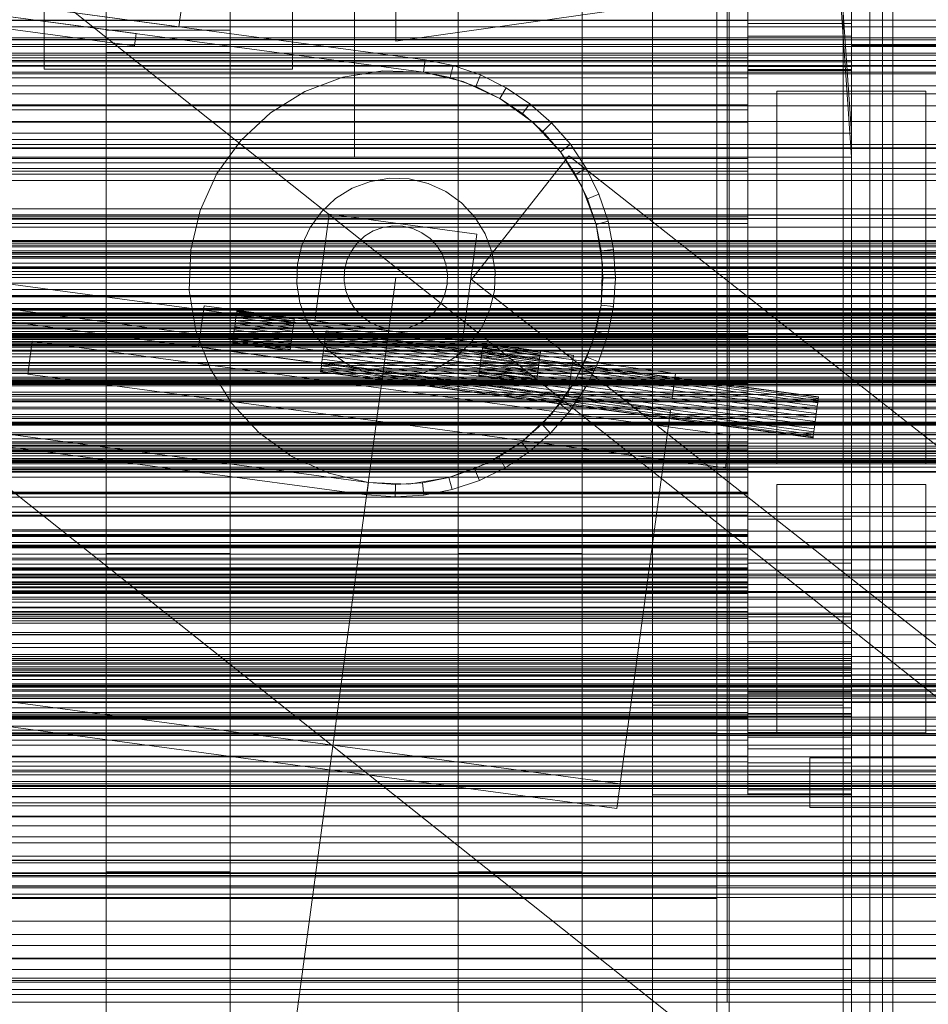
# Model space of a CAD drawing. Header units: millimetres. Extents: x -4738 to 65662, y -68080 to 6847.
# Tile 93 of 256: x 49 to 269, y -35776 to -35538. Entities that reach past the tile are written whole.
import ezdxf

# ---------------------------------------------------------------- set-up
doc = ezdxf.new("R2010")
doc.units = ezdxf.units.MM
for name, color, linetype, lineweight in [('COTAS_O', 1, 'Continuous', 0), ('COTAS_P', 1, 'Continuous', 0), ('frontal_bajante_movil', 7, 'Continuous', 0), ('frontal_briquetadora', 7, 'Continuous', 0), ('frontal_C01', 7, 'Continuous', 0), ('frontal_C02', 7, 'Continuous', 0), ('frontal_C03', 7, 'Continuous', 0), ('frontal_C04', 7, 'Continuous', 0), ('frontal_C05', 7, 'Continuous', 0), ('frontal_C09', 7, 'Continuous', 0)]:
    doc.layers.add(name, color=color, linetype=linetype, lineweight=lineweight)
doc.dimstyles.new('R19_100', dxfattribs={"dimtxt": 250, "dimasz": 150, "dimexe": 150, "dimexo": 80, "dimgap": 100, "dimtad": 1, "dimtih": 1, "dimtoh": 1, "dimdsep": 46, "dimcen": 0.09, "dimadec": 0, "dimazin": 0, "dimtfac": 1, "dimtdec": 4, "dimtofl": 0, "dimtmove": 0, "dimatfit": 3, "dimfxl": 1, "dimtolj": 1, "dimtzin": 0, "dimarcsym": 0})

# ---------------------------------------------------------------- blocks, each defined once
blk = doc.blocks.new('DIM_R30_46')
at = {"layer": 'COTAS_P'}
for p, q in [((-4100, -35030), (-4219.91, -35921.98)), ((140, -35600), (20.09, -36491.98)), ((-4219.91, -35921.98), (-4065.25, -35897.36)), ((20.09, -36491.98), (-4219.91, -35921.98)), ((-4219.91, -35921.98), (-4077.24, -35986.56)), ((20.09, -36491.98), (-122.58, -36427.39)), ((20.09, -36491.98), (-134.57, -36516.59))]:
    blk.add_line(p, q, dxfattribs=at)
blk.add_text('4278.14 P', height=250, rotation=172.3434, dxfattribs=at).set_placement((-2113.24, -36306.08))
blk = doc.blocks.new('DIM_R30_54')
at = {"layer": 'COTAS_O'}
for p, q in [((-1480, -35300), (-1330, -35255)), ((490, -35300), (340, -35255)), ((-1480, -36000), (-1480, -35300)), ((-1480, -35300), (490, -35300)), ((-1480, -35300), (-1330, -35345)), ((490, -35300), (340, -35345)), ((490, -36000), (490, -35300))]:
    blk.add_line(p, q, dxfattribs=at)
blk.add_text('1970 O', height=250, dxfattribs=at).set_placement((-495, -35200))
blk = doc.blocks.new('DIM_R30_56')
at = {"layer": 'COTAS_O'}
for p, q in [((-1400, -35300), (-1250, -35255)), ((1400, -35300), (1250, -35255)), ((-1400, -36000), (-1400, -35300)), ((-1400, -35300), (1400, -35300)), ((-1400, -35300), (-1250, -35345)), ((1400, -35300), (1250, -35345)), ((1400, -36000), (1400, -35300))]:
    blk.add_line(p, q, dxfattribs=at)
blk.add_text('2800 O', height=250, dxfattribs=at).set_placement((0, -35200))
blk = doc.blocks.new('DIM_R30_57')
at = {"layer": 'COTAS_P'}
for p, q in [((-305, -34680), (395, -34680)), ((395, -34680), (350, -34830)), ((395, -36000), (395, -34680)), ((395, -34680), (440, -34830)), ((395, -36000), (350, -35850)), ((395, -36000), (440, -35850)), ((-305, -36000), (395, -36000))]:
    blk.add_line(p, q, dxfattribs=at)
blk.add_text('1320 P', height=250, rotation=90, dxfattribs=at).set_placement((295, -35340))
blk = doc.blocks.new('DIM_R30_58')
at = {"layer": 'COTAS_P'}
for p, q in [((-305, -35300), (-155, -35255)), ((345, -35300), (195, -35255)), ((-305, -36000), (-305, -35300)), ((-305, -35300), (345, -35300)), ((-305, -35300), (-155, -35345)), ((345, -35300), (195, -35345)), ((345, -36000), (345, -35300))]:
    blk.add_line(p, q, dxfattribs=at)
blk.add_text('650 P', height=250, dxfattribs=at).set_placement((20, -35200))

msp = doc.modelspace()

# ---------------------------------------------------------------- linework, layer by layer
at = {"layer": 'frontal_bajante_movil'}
for p, q in [((220, -35775), (220, -34903.821)), ((260, -35775), (260, -34903.821)), ((220, -35775), (220, -35378.259)), ((260, -35775), (260, -35378.259)), ((20, -35775), (325, -35775)), ((220, -35775), (260, -35775)), ((260, -35775), (300, -35775)), ((260, -35815), (260, -35775))]:
    msp.add_line(p, q, dxfattribs=at)
at = {"layer": 'frontal_briquetadora'}
for p, q in [((-674.804, -34950), (340, -35756.525)), ((-720.639, -35041.307), (340, -35884.261))]:
    msp.add_line(p, q, dxfattribs=at)
at = {"layer": 'frontal_C01'}
for p, q in [((250, -35948.844), (250, -33373.251)), ((250, -33378.064), (250, -35953.656)), ((155, -35666.702), (155, -35238.835)), ((185, -35238.835), (185, -35666.702)), ((250, -35565.195), (228.298, -35241.719)), ((155, -35244.227), (155, -35672.095)), ((185, -35672.095), (185, -35244.227)), ((228.298, -35247.5), (250, -35570.976)), ((70, -35666.702), (70, -35265.806)), ((100, -35265.806), (100, -35666.702)), ((70, -35271.198), (70, -35672.095)), ((100, -35672.095), (100, -35271.198)), ((130, -35565.195), (130, -35308.031)), ((130, -35313.812), (130, -35570.976)), ((155, -35743.543), (155, -35325.973)), ((185, -35325.973), (185, -35743.543)), ((155, -35331.366), (155, -35748.935)), ((185, -35748.935), (185, -35331.366)), ((70, -35743.543), (70, -35342.178)), ((100, -35342.178), (100, -35743.543)), ((70, -35347.571), (70, -35748.935)), ((100, -35748.935), (100, -35347.571)), ((155, -35864.779), (155, -35436.912)), ((185, -35436.912), (185, -35864.779)), ((155, -35442.304), (155, -35870.172)), ((185, -35870.172), (185, -35442.304)), ((140, -35454.493), (140, -35542.924)), ((55, -35461.236), (55, -35549.667)), ((115, -35549.667), (115, -35461.236)), ((70, -35864.779), (70, -35463.883)), ((100, -35463.883), (100, -35864.779)), ((70, -35469.275), (70, -35870.172)), ((100, -35870.172), (100, -35469.275)), ((140, -35518.85), (140, -35542.924)), ((155, -35941.62), (155, -35524.051)), ((185, -35524.051), (185, -35941.62)), ((55, -35525.593), (55, -35549.667)), ((115, -35549.667), (115, -35525.593)), ((155, -35529.443), (155, -35947.012)), ((185, -35947.012), (185, -35529.443)), ((140, -35542.924), (200, -35534.498)), ((70, -35545.648), (70, -35540.255)), ((70, -35540.255), (100, -35540.255)), ((70, -35941.62), (70, -35540.255)), ((100, -35540.255), (100, -35545.648)), ((100, -35540.255), (100, -35941.62)), ((100, -35545.648), (70, -35545.648)), ((70, -35545.648), (70, -35947.012)), ((100, -35947.012), (100, -35545.648)), ((55, -35549.667), (115, -35549.667)), ((0, -35565.195), (130, -35565.195)), ((130, -35565.195), (250, -35565.195)), ((130, -35570.976), (130, -35565.195)), ((250, -35570.976), (250, -35565.195)), ((-300, -35567.898), (300, -35567.898)), ((300, -35568.839), (-300, -35568.839)), ((300, -35572.36), (-300, -35572.36)), ((130, -35570.976), (0, -35570.976)), ((250, -35570.976), (130, -35570.976)), ((-300, -35573.69), (300, -35573.69)), ((300, -35593.55), (-300, -35593.55)), ((-300, -35594.07), (300, -35594.07)), ((-300, -35594.366), (300, -35594.366)), ((300, -35594.947), (-300, -35594.947)), ((300, -35596.55), (-300, -35596.55)), ((-300, -35597.417), (300, -35597.417)), ((-300, -35597.644), (300, -35597.644)), ((300, -35598.569), (-300, -35598.569)), ((-300, -35613.579), (300, -35613.579)), ((300, -35616.539), (-300, -35616.539)), ((300, -35626.159), (-300, -35626.159)), ((-300, -35629.404), (300, -35629.404)), ((-450, -35631.373), (450, -35631.373)), ((300, -35633.131), (-300, -35633.131)), ((-300, -35634.958), (300, -35634.958)), ((-300, -35635.696), (300, -35635.696)), ((300, -35637.57), (-300, -35637.57)), ((300, -35640.008), (-300, -35640.008)), ((300, -35641.949), (-300, -35641.949)), ((450, -35642.157), (-450, -35642.157)), ((300, -35642.509), (-300, -35642.509)), ((-300, -35643.096), (300, -35643.096)), ((300, -35643.748), (-300, -35643.748)), ((-300, -35644.032), (300, -35644.032)), ((300, -35644.444), (-300, -35644.444)), ((-300, -35644.72), (300, -35644.72)), ((-300, -35644.988), (300, -35644.988)), ((300, -35645.792), (-300, -35645.792)), ((300, -35646.844), (-300, -35646.844)), ((300, -35655.412), (-300, -35655.412)), ((300, -35656.755), (-300, -35656.755)), ((-450, -35664.006), (450, -35664.006)), ((450, -35665.076), (-450, -35665.076)), ((100, -35666.702), (70, -35666.702)), ((70, -35666.702), (70, -35672.095)), ((100, -35672.095), (100, -35666.702)), ((185, -35666.702), (155, -35666.702)), ((155, -35666.702), (155, -35672.095)), ((185, -35672.095), (185, -35666.702)), ((450, -35672.095), (-450, -35672.095)), ((300, -35670.707), (-300, -35670.707)), ((-300, -35672.527), (300, -35672.527)), ((70, -35672.095), (100, -35672.095)), ((155, -35672.095), (185, -35672.095)), ((300, -35674.203), (-300, -35674.203)), ((-450, -35675.861), (450, -35675.861)), ((300, -35676.102), (-300, -35676.102)), ((-300, -35677.698), (300, -35677.698)), ((300, -35679.677), (-300, -35679.677)), ((-300, -35698.493), (300, -35698.493)), ((300, -35698.84), (-300, -35698.84)), ((300, -35701.167), (-300, -35701.167)), ((450, -35702.525), (-450, -35702.525)), ((300, -35702.68), (-300, -35702.68)), ((300, -35706.707), (-300, -35706.707)), ((-450, -35710.613), (450, -35710.613)), ((-300, -35709.351), (300, -35709.351)), ((-300, -35710.334), (300, -35710.334)), ((300, -35712.998), (-300, -35712.998)), ((300, -35715.821), (-300, -35715.821)), ((300, -35718.98), (-300, -35718.98)), ((-300, -35720.111), (300, -35720.111)), ((350, -35722.272), (-350, -35722.272)), ((-300, -35721.72), (300, -35721.72)), ((-300, -35722.686), (300, -35722.686)), ((300, -35722.831), (-300, -35722.831)), ((350, -35723.407), (-350, -35723.407)), ((350, -35726.88), (-350, -35726.88)), ((-300, -35725.397), (300, -35725.397)), ((300, -35725.438), (-300, -35725.438)), ((-300, -35727.646), (300, -35727.646)), ((350, -35730.113), (-350, -35730.113)), ((300, -35730.241), (-300, -35730.241)), ((-300, -35732.461), (300, -35732.461)), ((350, -35736.531), (-350, -35736.531)), ((300, -35735.085), (-300, -35735.085)), ((-450, -35740.847), (450, -35740.847)), ((350, -35741.37), (-350, -35741.37)), ((100, -35743.543), (70, -35743.543)), ((70, -35743.543), (70, -35748.935)), ((100, -35748.935), (100, -35743.543)), ((185, -35743.543), (155, -35743.543)), ((155, -35743.543), (155, -35748.935)), ((185, -35748.935), (185, -35743.543)), ((450, -35748.935), (-450, -35748.935)), ((70, -35748.935), (100, -35748.935)), ((155, -35748.935), (185, -35748.935)), ((-350, -35749.755), (350, -35749.755)), ((350, -35755.462), (-350, -35755.462)), ((300, -35758.657), (-300, -35758.657)), ((300, -35761.343), (-300, -35761.343)), ((350, -35764.538), (-350, -35764.538)), ((350, -35770.245), (-350, -35770.245))]:
    msp.add_line(p, q, dxfattribs=at)
at = {"layer": 'frontal_C02'}
for p, q in [((250, -35767.183), (250, -32921.727)), ((250, -32926.497), (250, -35771.953)), ((300, -35537.865), (-300, -35537.865)), ((300, -35539.461), (-300, -35539.461)), ((350, -35542.154), (-350, -35542.154)), ((430, -35542.585), (-430, -35542.585)), ((350, -35543.727), (-350, -35543.727)), ((-300, -35544.234), (300, -35544.234)), ((350, -35546.343), (-350, -35546.343)), ((-300, -35545.825), (300, -35545.825)), ((-300, -35547.622), (300, -35547.622)), ((-300, -35548.823), (300, -35548.823)), ((-300, -35549.007), (300, -35549.007)), ((350, -35550.822), (-350, -35550.822)), ((300, -35550.389), (-300, -35550.389)), ((300, -35553.701), (-300, -35553.701)), ((350, -35555.655), (-350, -35555.655)), ((300, -35558.58), (-300, -35558.58)), ((350, -35562.36), (-350, -35562.36)), ((-350, -35568.674), (350, -35568.674)), ((181.754, -35570.656), (158.246, -35600.513)), ((441.754, -35775.364), (181.754, -35570.656)), ((300, -35575.099), (-300, -35575.099)), ((350, -35576.583), (-350, -35576.583)), ((350, -35583.417), (-350, -35583.417)), ((300, -35584.901), (-300, -35584.901)), ((350, -35591.326), (-350, -35591.326)), ((-311.15, -35591.114), (311.15, -35591.114)), ((-311.15, -35591.711), (311.15, -35591.711)), ((430, -35592.585), (-430, -35592.585)), ((-311.15, -35592.248), (311.15, -35592.248)), ((-311.15, -35593.996), (311.15, -35593.996)), ((-311.15, -35595.033), (311.15, -35595.033)), ((430, -35597.585), (-430, -35597.585)), ((350, -35597.64), (-350, -35597.64)), ((-311.15, -35597.814), (311.15, -35597.814)), ((-311.15, -35599.281), (311.15, -35599.281)), ((300, -35601.42), (-300, -35601.42)), ((418.246, -35805.221), (158.246, -35600.513)), ((-311.15, -35602.905), (311.15, -35602.905)), ((350, -35604.345), (-350, -35604.345)), ((-311.15, -35604.702), (311.15, -35604.702)), ((300, -35606.299), (-300, -35606.299)), ((-440, -35607.501), (440, -35607.501)), ((-440, -35607.712), (440, -35607.712)), ((-440, -35607.902), (440, -35607.902)), ((-440, -35608.522), (440, -35608.522)), ((-440, -35608.889), (440, -35608.889)), ((-440, -35609.875), (440, -35609.875)), ((-440, -35610.394), (440, -35610.394)), ((350, -35609.178), (-350, -35609.178)), ((311.15, -35608.923), (-311.15, -35608.923)), ((-311.15, -35610.927), (311.15, -35610.927)), ((300, -35609.611), (-300, -35609.611)), ((-300, -35610.993), (300, -35610.993)), ((-440, -35611.679), (440, -35611.679)), ((-440, -35612.315), (440, -35612.315)), ((-300, -35611.177), (300, -35611.177)), ((-300, -35612.378), (300, -35612.378)), ((440, -35613.811), (-440, -35613.811)), ((-440, -35614.521), (440, -35614.521)), ((350, -35613.657), (-350, -35613.657)), ((-311.15, -35615.456), (311.15, -35615.456)), ((-300, -35614.175), (300, -35614.175)), ((300, -35615.766), (-300, -35615.766)), ((-440, -35616.126), (440, -35616.126)), ((-440, -35616.861), (440, -35616.861)), ((350, -35616.273), (-350, -35616.273)), ((350, -35617.846), (-350, -35617.846)), ((-311.15, -35617.53), (311.15, -35617.53)), ((-440, -35618.466), (440, -35618.466)), ((-440, -35619.176), (440, -35619.176)), ((300, -35620.539), (-300, -35620.539)), ((-440, -35620.671), (440, -35620.671)), ((-440, -35621.308), (440, -35621.308)), ((-440, -35622.592), (440, -35622.592)), ((-311.15, -35622.06), (311.15, -35622.06)), ((300, -35622.135), (-300, -35622.135)), ((-440, -35623.112), (440, -35623.112)), ((-440, -35624.097), (440, -35624.097)), ((-440, -35624.465), (440, -35624.465)), ((-440, -35625.084), (440, -35625.084)), ((-440, -35625.274), (440, -35625.274)), ((-311.15, -35624.064), (311.15, -35624.064)), ((-300, -35623.174), (300, -35623.174)), ((-300, -35624.823), (300, -35624.823)), ((-440, -35625.486), (440, -35625.486)), ((300, -35625.896), (-300, -35625.896)), ((-311.15, -35628.284), (311.15, -35628.284)), ((-311.15, -35630.081), (311.15, -35630.081)), ((300, -35629.828), (-300, -35629.828)), ((300, -35631.731), (-300, -35631.731)), ((-311.15, -35633.705), (311.15, -35633.705)), ((-311.15, -35635.172), (311.15, -35635.172)), ((-300, -35635.442), (300, -35635.442)), ((300, -35635.706), (-300, -35635.706)), ((-311.15, -35637.953), (311.15, -35637.953)), ((-311.15, -35638.991), (311.15, -35638.991)), ((300, -35638.057), (-300, -35638.057)), ((-311.15, -35640.739), (311.15, -35640.739)), ((-311.15, -35641.276), (311.15, -35641.276)), ((-311.15, -35641.872), (311.15, -35641.872)), ((300, -35644.194), (-300, -35644.194)), ((-300, -35647.004), (300, -35647.004)), ((300, -35657.64), (-300, -35657.64)), ((300, -35661.317), (-300, -35661.317)), ((-450, -35665.314), (450, -35665.314)), ((-300, -35664.859), (300, -35664.859)), ((-300, -35664.994), (300, -35664.994)), ((300, -35668.247), (-300, -35668.247)), ((300, -35671.636), (-300, -35671.636)), ((450, -35677.236), (-450, -35677.236)), ((300, -35681.386), (-300, -35681.386)), ((300, -35686.287), (-300, -35686.287)), ((300, -35689.345), (-300, -35689.345)), ((-300, -35691.522), (300, -35691.522)), ((300, -35693.056), (-300, -35693.056)), ((300, -35694.546), (-300, -35694.546)), ((-300, -35695.987), (300, -35695.987)), ((-300, -35696.036), (300, -35696.036)), ((450, -35698.723), (-450, -35698.723)), ((300, -35697.083), (-300, -35697.083)), ((300, -35698.179), (-300, -35698.179)), ((300, -35698.876), (-300, -35698.876)), ((-300, -35699.603), (300, -35699.603)), ((300, -35699.9), (-300, -35699.9)), ((-300, -35700.81), (300, -35700.81)), ((300, -35701.629), (-300, -35701.629)), ((-300, -35706.197), (300, -35706.197)), ((-300, -35708.405), (300, -35708.405)), ((-450, -35710.645), (450, -35710.645)), ((300, -35710.168), (-300, -35710.168)), ((300, -35718.036), (-300, -35718.036)), ((300, -35719.429), (-300, -35719.429)), ((-300, -35730.229), (300, -35730.229)), ((300, -35739.779), (-300, -35739.779)), ((-300, -35740.783), (300, -35740.783)), ((300, -35743.764), (-300, -35743.764)), ((-300, -35743.984), (300, -35743.984)), ((-300, -35744.426), (300, -35744.426)), ((300, -35744.772), (-300, -35744.772)), ((-300, -35746.963), (300, -35746.963)), ((300, -35747.401), (-300, -35747.401)), ((-300, -35764.404), (300, -35764.404)), ((-250, -35767.183), (250, -35767.183)), ((250, -35767.183), (250, -35771.953)), ((300, -35769.257), (-300, -35769.257)), ((300, -35769.767), (-300, -35769.767)), ((250, -35771.953), (-250, -35771.953)), ((-300, -35773.201), (300, -35773.201))]:
    msp.add_line(p, q, dxfattribs=at)
at = {"layer": 'frontal_C03'}
for p, q in [((-1415, -35682.946), (1415, -35682.946)), ((-1415, -35722.946), (1415, -35722.946))]:
    msp.add_line(p, q, dxfattribs=at)
at = {"layer": 'frontal_C04'}
for p, q in [((225, -34558.198), (225, -35634.08)), ((225, -34563.836), (225, -35639.718)), ((225, -34605.183), (225, -35681.065)), ((250, -34605.183), (250, -35681.065)), ((202, -35988), (202, -34670.697)), ((248, -35988), (248, -34670.697)), ((202, -35988), (202, -34968.218)), ((248, -35988), (248, -34968.218)), ((225, -35516.618), (225, -35681.065)), ((250, -35681.065), (250, -35516.618)), ((225, -35521.987), (225, -35687.991)), ((250, -35687.991), (250, -35521.987)), ((202, -35566.651), (202, -35526.651)), ((225, -35526.877), (225, -35694.343)), ((250, -35694.343), (250, -35526.877)), ((225, -35529.852), (225, -35537.95)), ((225, -35531.292), (225, -35700.114)), ((250, -35700.114), (250, -35531.292)), ((225, -35535.048), (225, -35542.547)), ((225, -35535.234), (225, -35705.299)), ((225, -35538.705), (225, -35535.234)), ((250, -35705.299), (250, -35535.234)), ((250, -35535.234), (250, -35538.705)), ((225, -35537.95), (-225, -35537.95)), ((225, -35546.967), (225, -35537.64)), ((225, -35542.547), (225, -35537.95)), ((225, -35537.95), (225, -35547.934)), ((250, -35538.705), (225, -35538.705)), ((225, -35538.705), (225, -35709.889)), ((225, -35541.709), (225, -35538.705)), ((250, -35709.889), (250, -35538.705)), ((250, -35538.705), (250, -35541.709)), ((250, -35541.709), (225, -35541.709)), ((225, -35541.709), (225, -35713.881)), ((225, -35544.246), (225, -35541.709)), ((250, -35713.881), (250, -35541.709)), ((250, -35541.709), (250, -35544.246)), ((-225, -35542.547), (225, -35542.547)), ((225, -35542.547), (225, -35551.791)), ((250, -35544.246), (225, -35544.246)), ((225, -35544.246), (225, -35717.268)), ((225, -35546.32), (225, -35544.246)), ((250, -35544), (370, -35544)), ((250, -35716), (250, -35544)), ((250, -35717.268), (250, -35544.246)), ((250, -35544.246), (250, -35546.32)), ((250, -35546.32), (225, -35546.32)), ((225, -35546.32), (225, -35720.046)), ((225, -35547.931), (225, -35546.32)), ((250, -35720.046), (250, -35546.32)), ((250, -35546.32), (250, -35547.931)), ((225, -35546.967), (-225, -35546.967)), ((225, -35547.934), (-225, -35547.934)), ((225, -35558.332), (225, -35546.967)), ((250, -35547.931), (225, -35547.931)), ((225, -35547.931), (225, -35722.211)), ((225, -35549.081), (225, -35547.931)), ((225, -35551.791), (225, -35547.934)), ((225, -35547.934), (225, -35559.5)), ((250, -35549.081), (225, -35549.081)), ((225, -35549.081), (225, -35723.76)), ((225, -35549.77), (225, -35549.081)), ((250, -35722.211), (250, -35547.931)), ((250, -35547.931), (250, -35549.081)), ((250, -35723.76), (250, -35549.081)), ((250, -35549.081), (250, -35549.77)), ((250, -35549.77), (225, -35549.77)), ((225, -35549.77), (225, -35724.69)), ((225, -35550), (225, -35549.77)), ((225, -35550), (250, -35550)), ((225, -35725), (225, -35550)), ((250, -35724.69), (250, -35549.77)), ((250, -35549.77), (250, -35550)), ((250, -35550), (250, -35725)), ((-225, -35551.791), (225, -35551.791)), ((225, -35551.791), (225, -35562.5)), ((232, -35555), (268, -35555)), ((232, -35645), (232, -35555)), ((268, -35645), (268, -35555)), ((225, -35558.332), (-225, -35558.332)), ((225, -35571.299), (225, -35558.332)), ((225, -35559.5), (-225, -35559.5)), ((225, -35562.5), (225, -35559.5)), ((225, -35559.5), (225, -35572.296)), ((-225, -35562.5), (225, -35562.5)), ((225, -35562.5), (225, -35574.348)), ((-202, -35566.651), (202, -35566.651)), ((225, -35571.299), (-225, -35571.299)), ((225, -35572.296), (-225, -35572.296)), ((225, -35585.368), (225, -35571.299)), ((225, -35574.348), (225, -35572.296)), ((225, -35572.296), (225, -35585.934)), ((-225, -35574.348), (225, -35574.348)), ((225, -35574.348), (225, -35586.976)), ((314, -35585), (-284, -35585)), ((314, -35585.734), (-284, -35585.734)), ((225, -35585.368), (-225, -35585.368)), ((225, -35585.934), (-225, -35585.934)), ((-225, -35586.976), (225, -35586.976)), ((225, -35600), (225, -35585.368)), ((225, -35586.976), (225, -35585.934)), ((225, -35585.934), (225, -35600)), ((225, -35586.976), (225, -35600)), ((314, -35587.865), (-284, -35587.865)), ((314, -35591.183), (-284, -35591.183)), ((314, -35595.365), (-284, -35595.365)), ((-284, -35600), (314, -35600)), ((-225, -35600), (225, -35600)), ((225, -35614.632), (225, -35600)), ((225, -35600), (225, -35614.066)), ((225, -35600), (225, -35613.024)), ((314, -35604.635), (-284, -35604.635)), ((314, -35608.817), (-284, -35608.817)), ((314, -35612.135), (-284, -35612.135)), ((-225, -35613.024), (225, -35613.024)), ((225, -35613.024), (225, -35614.066)), ((225, -35613.024), (225, -35625.652)), ((314, -35614.266), (-284, -35614.266)), ((314, -35615), (-284, -35615)), ((225, -35614.066), (-225, -35614.066)), ((225, -35614.632), (-225, -35614.632)), ((225, -35614.066), (225, -35627.704)), ((225, -35614.632), (225, -35628.701)), ((-225, -35625.652), (225, -35625.652)), ((225, -35627.704), (-225, -35627.704)), ((225, -35625.652), (225, -35627.704)), ((225, -35625.652), (225, -35637.5)), ((225, -35627.704), (225, -35640.5)), ((225, -35628.701), (-225, -35628.701)), ((225, -35628.701), (225, -35641.668)), ((225, -35634.08), (-225, -35634.08)), ((225, -35639.718), (225, -35634.08)), ((225, -35634.08), (225, -35640.561)), ((-225, -35637.5), (225, -35637.5)), ((225, -35637.5), (225, -35640.5)), ((225, -35637.5), (225, -35648.209)), ((-225, -35639.718), (225, -35639.718)), ((225, -35640.5), (-225, -35640.5)), ((225, -35640.561), (-225, -35640.561)), ((225, -35641.668), (-225, -35641.668)), ((225, -35639.718), (225, -35646.253)), ((225, -35640.5), (225, -35652.066)), ((225, -35646.253), (225, -35640.561)), ((225, -35640.561), (225, -35646.496)), ((225, -35641.668), (225, -35653.033)), ((-225, -35646.253), (225, -35646.253)), ((225, -35646.496), (-225, -35646.496)), ((225, -35646.253), (225, -35652.237)), ((225, -35652.237), (225, -35646.496)), ((225, -35646.496), (225, -35651.879)), ((232, -35645), (268, -35645)), ((-225, -35648.209), (225, -35648.209)), ((225, -35648.209), (225, -35652.066)), ((225, -35648.209), (225, -35657.453)), ((232, -35650), (268, -35650)), ((232, -35710), (232, -35650)), ((268, -35710), (268, -35650)), ((225, -35651.879), (-225, -35651.879)), ((225, -35652.066), (-225, -35652.066)), ((-225, -35652.237), (225, -35652.237)), ((225, -35653.033), (-225, -35653.033)), ((225, -35657.668), (225, -35651.879)), ((225, -35651.879), (225, -35656.709)), ((225, -35652.066), (225, -35662.05)), ((225, -35652.237), (225, -35657.668)), ((225, -35653.033), (225, -35662.36)), ((225, -35656.709), (-225, -35656.709)), ((-225, -35657.453), (225, -35657.453)), ((-225, -35657.668), (225, -35657.668)), ((225, -35662.539), (225, -35656.709)), ((225, -35656.709), (225, -35660.98)), ((225, -35657.453), (225, -35662.05)), ((225, -35657.453), (225, -35664.952)), ((225, -35657.668), (225, -35662.539)), ((225, -35658.417), (250, -35658.417)), ((225, -35700.417), (225, -35658.417)), ((250, -35700.417), (250, -35658.417)), ((225, -35660.98), (-225, -35660.98)), ((225, -35666.849), (225, -35660.98)), ((225, -35660.98), (225, -35664.689)), ((225, -35662.05), (-225, -35662.05)), ((225, -35662.36), (-225, -35662.36)), ((-225, -35662.539), (225, -35662.539)), ((225, -35662.05), (225, -35670.148)), ((225, -35662.36), (225, -35669.291)), ((225, -35662.539), (225, -35666.849)), ((225, -35664.689), (-225, -35664.689)), ((-225, -35664.952), (225, -35664.952)), ((225, -35670.592), (225, -35664.689)), ((225, -35664.689), (225, -35667.833)), ((225, -35664.952), (225, -35670.148)), ((225, -35664.952), (225, -35670.477)), ((-225, -35666.849), (225, -35666.849)), ((225, -35667.833), (-225, -35667.833)), ((225, -35666.849), (225, -35670.592)), ((225, -35673.765), (225, -35667.833)), ((225, -35667.833), (225, -35670.41)), ((225, -35669.291), (-225, -35669.291)), ((225, -35670.148), (-225, -35670.148)), ((225, -35670.41), (-225, -35670.41)), ((225, -35670.417), (-225, -35670.417)), ((-225, -35670.477), (225, -35670.477)), ((225, -35669), (250, -35669)), ((225, -35711), (225, -35669)), ((225, -35669.291), (225, -35673.559)), ((225, -35670.148), (225, -35676.115)), ((225, -35676.366), (225, -35670.41)), ((225, -35670.41), (225, -35672.417)), ((225, -35671.787), (225, -35670.417)), ((225, -35670.477), (225, -35676.115)), ((225, -35670.477), (225, -35673.861)), ((250, -35711), (250, -35669)), ((-225, -35670.592), (225, -35670.592)), ((225, -35671.787), (-225, -35671.787)), ((225, -35672.417), (-225, -35672.417)), ((225, -35670.592), (225, -35673.765)), ((225, -35675.689), (225, -35671.787)), ((225, -35678.392), (225, -35672.417)), ((225, -35672.417), (225, -35673.851)), ((225, -35673.559), (-225, -35673.559)), ((-225, -35673.765), (225, -35673.765)), ((225, -35673.851), (-225, -35673.851)), ((-225, -35673.861), (225, -35673.861)), ((225, -35674.713), (-225, -35674.713)), ((-225, -35675), (225, -35675)), ((225, -35673.559), (225, -35675)), ((225, -35673.765), (225, -35676.366)), ((225, -35679.84), (225, -35673.851)), ((225, -35673.851), (225, -35674.713)), ((225, -35673.861), (225, -35679.769)), ((225, -35673.861), (225, -35675)), ((225, -35680.71), (225, -35674.713)), ((225, -35674.713), (225, -35675)), ((225, -35675), (225, -35681)), ((225, -35675.689), (-225, -35675.689)), ((225, -35676.115), (-225, -35676.115)), ((-225, -35676.366), (225, -35676.366)), ((225, -35681.528), (225, -35675.689)), ((225, -35676.115), (225, -35679.769)), ((225, -35676.366), (225, -35678.392)), ((-225, -35678.392), (225, -35678.392)), ((225, -35679.769), (-225, -35679.769)), ((-225, -35679.84), (225, -35679.84)), ((225, -35678.392), (225, -35679.84)), ((225, -35679.769), (225, -35681)), ((225, -35679.84), (225, -35680.71)), ((250, -35681.417), (-250, -35681.417)), ((250, -35681.949), (-250, -35681.949)), ((-225, -35680.71), (225, -35680.71)), ((225, -35681), (-225, -35681)), ((225, -35681.528), (-225, -35681.528)), ((225, -35682.37), (-225, -35682.37)), ((225, -35680.71), (225, -35681)), ((225, -35682.37), (225, -35681)), ((225, -35681.065), (250, -35681.065)), ((225, -35681.065), (225, -35687.991)), ((225, -35688.417), (225, -35681.528)), ((225, -35686.272), (225, -35682.37)), ((250, -35681.065), (250, -35687.991)), ((250, -35681.949), (250, -35681.417)), ((250, -35683.467), (250, -35681.949)), ((250, -35683.467), (-250, -35683.467)), ((250, -35685.738), (250, -35683.467)), ((250, -35685.738), (-250, -35685.738)), ((225, -35686.272), (-225, -35686.272)), ((225, -35692.112), (225, -35686.272)), ((250, -35688.417), (250, -35685.738)), ((-250, -35688.417), (250, -35688.417)), ((-225, -35688.417), (225, -35688.417)), ((225, -35687.991), (250, -35687.991)), ((225, -35687.991), (225, -35694.343)), ((225, -35695.305), (225, -35688.417)), ((250, -35687.991), (250, -35694.343)), ((250, -35691.095), (250, -35688.417)), ((250, -35691.095), (-250, -35691.095)), ((250, -35691.095), (250, -35693.366)), ((250, -35692), (-250, -35692)), ((250, -35692.533), (-250, -35692.533)), ((250, -35693.366), (-250, -35693.366)), ((250, -35694.05), (-250, -35694.05)), ((225, -35692.112), (-225, -35692.112)), ((225, -35699), (225, -35692.112)), ((225, -35694.343), (250, -35694.343)), ((225, -35694.343), (225, -35700.114)), ((250, -35692.533), (250, -35692)), ((250, -35694.05), (250, -35692.533)), ((250, -35693.366), (250, -35694.884)), ((250, -35696.321), (250, -35694.05)), ((250, -35694.343), (250, -35700.114)), ((250, -35694.884), (-250, -35694.884)), ((250, -35695.417), (-250, -35695.417)), ((250, -35696.321), (-250, -35696.321)), ((225, -35695.305), (-225, -35695.305)), ((225, -35695.305), (225, -35701.144)), ((250, -35694.884), (250, -35695.417)), ((250, -35699), (250, -35696.321)), ((-250, -35699), (250, -35699)), ((-225, -35699), (225, -35699)), ((225, -35705.888), (225, -35699)), ((250, -35701.679), (250, -35699)), ((225, -35701.144), (-225, -35701.144)), ((225, -35700.114), (250, -35700.114)), ((225, -35700.114), (225, -35705.299)), ((225, -35700.417), (250, -35700.417)), ((225, -35701.144), (225, -35705.046)), ((250, -35700.114), (250, -35705.299)), ((250, -35701.679), (-250, -35701.679)), ((202, -35703.296), (248, -35703.296)), ((202, -35988), (202, -35703.296)), ((248, -35988), (248, -35703.296)), ((250, -35701.679), (250, -35703.95)), ((250, -35703.95), (-250, -35703.95)), ((250, -35705.467), (-250, -35705.467)), ((250, -35706), (-250, -35706)), ((225, -35705.046), (-225, -35705.046)), ((225, -35705.888), (-225, -35705.888)), ((225, -35705.046), (225, -35706.417)), ((225, -35705.299), (250, -35705.299)), ((225, -35705.299), (225, -35709.889)), ((225, -35705.888), (225, -35711.728)), ((250, -35703.95), (250, -35705.467)), ((250, -35705.299), (250, -35709.889)), ((250, -35705.467), (250, -35706)), ((225, -35706.417), (-225, -35706.417)), ((225, -35709.889), (250, -35709.889)), ((225, -35709.889), (225, -35713.881)), ((225, -35711), (250, -35711)), ((232, -35710), (268, -35710)), ((250, -35709.889), (250, -35713.881)), ((225, -35711.728), (-225, -35711.728)), ((225, -35711.728), (225, -35715.63)), ((225, -35715.63), (-225, -35715.63)), ((225, -35713.881), (250, -35713.881)), ((225, -35713.881), (225, -35717.268)), ((225, -35715.63), (225, -35717)), ((250, -35713.881), (250, -35717.268)), ((225, -35717), (-225, -35717)), ((225, -35717.268), (250, -35717.268)), ((225, -35717.268), (225, -35720.046)), ((240, -35716), (520, -35716)), ((240, -35728), (240, -35716)), ((250, -35716), (370, -35716)), ((250, -35717.268), (250, -35720.046)), ((225, -35720.046), (250, -35720.046)), ((225, -35720.046), (225, -35722.211)), ((250, -35720.046), (250, -35722.211)), ((225, -35722.211), (250, -35722.211)), ((225, -35722.211), (225, -35723.76)), ((250, -35722.211), (250, -35723.76)), ((202, -35725), (248, -35725)), ((202, -35988), (202, -35725)), ((225, -35723.76), (250, -35723.76)), ((225, -35723.76), (225, -35724.69)), ((225, -35724.69), (250, -35724.69)), ((225, -35724.69), (225, -35725)), ((250, -35725), (225, -35725)), ((248, -35988), (248, -35725)), ((250, -35723.76), (250, -35724.69)), ((250, -35724.69), (250, -35725)), ((240, -35728), (520, -35728))]:
    msp.add_line(p, q, dxfattribs=at)
at = {"layer": 'frontal_C05'}
for p, q in [((217.5, -35992), (217.5, -34800)), ((220.5, -34800), (220.5, -35992)), ((254.5, -34800), (254.5, -35992)), ((257.5, -35992), (257.5, -34800)), ((-177.5, -35710), (217.5, -35710)), ((217.5, -35750), (217.5, -35710)), ((-177.5, -35713), (217.5, -35713)), ((217.5, -35713), (217.5, -35747)), ((-177.5, -35747), (217.5, -35747)), ((-177.5, -35750), (217.5, -35750))]:
    msp.add_line(p, q, dxfattribs=at)
at = {"layer": 'frontal_C09'}
for p, q in [((147.061, -35547.473), (-4092.939, -34977.473)), ((146.662, -35550.446), (-4093.338, -34980.446)), ((87.596, -35539.478), (-4033.473, -34985.467)), ((77.286, -35541.119), (-4023.962, -34989.772)), ((76.886, -35544.093), (-4024.362, -34992.746)), ((207.511, -35623.202), (-4171.241, -35034.549)), ((206.711, -35629.148), (-4172.041, -35040.495)), ((206.311, -35632.121), (-4172.44, -35043.468)), ((133.338, -35649.554), (-4106.662, -35079.554)), ((132.939, -35652.527), (-4107.061, -35082.527)), ((194.187, -35722.31), (-4184.565, -35133.657)), ((193.388, -35728.257), (-4185.364, -35139.604)), ((92.26, -35504.79), (87.596, -35539.478)), ((77.286, -35541.119), (76.886, -35544.093)), ((147.061, -35547.473), (146.662, -35550.446)), ((153.857, -35548.844), (147.061, -35547.473)), ((153.073, -35551.739), (153.857, -35548.844)), ((160.416, -35551.09), (153.857, -35548.844)), ((127.191, -35551.669), (118.008, -35555.096)), ((136.866, -35550.098), (127.191, -35551.669)), ((146.662, -35550.446), (136.866, -35550.098)), ((156.201, -35552.698), (146.662, -35550.446)), ((146.662, -35550.446), (153.073, -35551.739)), ((159.26, -35553.858), (160.416, -35551.09)), ((166.625, -35554.173), (160.416, -35551.09)), ((153.073, -35551.739), (159.26, -35553.858)), ((165.118, -35556.767), (156.201, -35552.698)), ((159.26, -35553.858), (165.118, -35556.767)), ((118.008, -35555.096), (109.67, -35560.249)), ((165.118, -35556.767), (166.625, -35554.173)), ((172.379, -35558.041), (166.625, -35554.173)), ((173.07, -35562.498), (165.118, -35556.767)), ((165.118, -35556.767), (170.546, -35560.416)), ((170.546, -35560.416), (172.379, -35558.041)), ((177.579, -35562.626), (172.379, -35558.041)), ((109.67, -35560.249), (102.498, -35566.93)), ((170.546, -35560.416), (175.452, -35564.741)), ((179.751, -35569.67), (173.07, -35562.498)), ((175.452, -35564.741), (177.579, -35562.626)), ((182.136, -35567.851), (177.579, -35562.626)), ((175.452, -35564.741), (179.751, -35569.67)), ((102.498, -35566.93), (96.767, -35574.882)), ((179.751, -35569.67), (182.136, -35567.851)), ((185.972, -35573.626), (182.136, -35567.851)), ((184.904, -35578.008), (179.751, -35569.67)), ((179.751, -35569.67), (183.369, -35575.118)), ((96.767, -35574.882), (92.698, -35583.799)), ((183.369, -35575.118), (185.972, -35573.626)), ((183.369, -35575.118), (186.246, -35580.992)), ((189.021, -35579.852), (185.972, -35573.626)), ((133.852, -35576.801), (129.444, -35578.446)), ((138.496, -35576.047), (133.852, -35576.801)), ((143.198, -35576.214), (138.496, -35576.047)), ((147.777, -35577.295), (143.198, -35576.214)), ((152.057, -35579.248), (147.777, -35577.295)), ((129.444, -35578.446), (125.442, -35580.92)), ((155.874, -35581.999), (152.057, -35579.248)), ((188.331, -35587.191), (184.904, -35578.008)), ((186.246, -35580.992), (189.021, -35579.852)), ((191.231, -35586.423), (189.021, -35579.852)), ((125.442, -35580.92), (121.999, -35584.126)), ((159.08, -35585.442), (155.874, -35581.999)), ((186.246, -35580.992), (188.331, -35587.191)), ((92.698, -35583.799), (90.446, -35593.338)), ((121.999, -35584.126), (119.248, -35587.943)), ((120.428, -35610.486), (123.893, -35584.718)), ((159.572, -35589.514), (123.893, -35584.718)), ((161.554, -35589.444), (159.08, -35585.442)), ((188.331, -35587.191), (191.231, -35586.423)), ((189.902, -35596.866), (188.331, -35587.191)), ((188.331, -35587.191), (189.59, -35593.609)), ((192.565, -35593.226), (191.231, -35586.423)), ((119.248, -35587.943), (117.295, -35592.223)), ((134.502, -35588.774), (132.418, -35590.062)), ((136.798, -35587.917), (134.502, -35588.774)), ((139.217, -35587.525), (136.798, -35587.917)), ((141.665, -35587.611), (139.217, -35587.525)), ((144.05, -35588.174), (141.665, -35587.611)), ((146.28, -35589.192), (144.05, -35588.174)), ((148.267, -35590.625), (146.28, -35589.192)), ((159.572, -35589.514), (156.107, -35615.282)), ((163.199, -35593.852), (161.554, -35589.444)), ((130.625, -35591.733), (129.192, -35593.72)), ((132.418, -35590.062), (130.625, -35591.733)), ((149.938, -35592.418), (148.267, -35590.625)), ((90.446, -35593.338), (90.098, -35603.134)), ((117.295, -35592.223), (116.214, -35596.802)), ((129.192, -35593.72), (128.174, -35595.95)), ((151.226, -35594.502), (149.938, -35592.418)), ((163.953, -35598.496), (163.199, -35593.852)), ((189.59, -35593.609), (192.565, -35593.226)), ((189.59, -35593.609), (190, -35600.137)), ((193, -35600.145), (192.565, -35593.226)), ((116.214, -35596.802), (116.047, -35601.504)), ((128.174, -35595.95), (127.611, -35598.335)), ((152.083, -35596.798), (151.226, -35594.502)), ((152.475, -35599.217), (152.083, -35596.798)), ((189.554, -35606.662), (189.902, -35596.866)), ((127.611, -35598.335), (127.525, -35600.783)), ((152.389, -35601.665), (152.475, -35599.217)), ((163.786, -35603.198), (163.953, -35598.496)), ((116.047, -35601.504), (116.801, -35606.148)), ((127.525, -35600.783), (127.917, -35603.202)), ((190, -35600.137), (189.554, -35606.662)), ((190, -35600.137), (193, -35600.145)), ((192.527, -35607.061), (193, -35600.145)), ((90.098, -35603.134), (91.669, -35612.809)), ((127.917, -35603.202), (128.774, -35605.498)), ((151.826, -35604.05), (152.389, -35601.665)), ((162.705, -35607.777), (163.786, -35603.198)), ((116.801, -35606.148), (118.446, -35610.556)), ((128.774, -35605.498), (130.062, -35607.582)), ((149.375, -35608.267), (150.808, -35606.28)), ((150.808, -35606.28), (151.826, -35604.05)), ((92.337, -35616.799), (93.669, -35606.889)), ((182.867, -35618.88), (93.669, -35606.889)), ((101.442, -35609.116), (101.508, -35608.622)), ((101.508, -35608.622), (101.557, -35608.256)), ((115.383, -35610.488), (101.508, -35608.622)), ((101.557, -35608.256), (101.588, -35608.031)), ((115.432, -35610.121), (101.557, -35608.256)), ((101.588, -35608.031), (101.598, -35607.954)), ((115.463, -35609.896), (101.588, -35608.031)), ((115.473, -35609.82), (101.598, -35607.954)), ((130.062, -35607.582), (131.733, -35609.375)), ((147.582, -35609.938), (149.375, -35608.267)), ((160.752, -35612.057), (162.705, -35607.777)), ((187.302, -35616.201), (189.554, -35606.662)), ((189.554, -35606.662), (188.261, -35613.073)), ((189.554, -35606.662), (192.527, -35607.061)), ((191.156, -35613.857), (192.527, -35607.061)), ((101.169, -35611.145), (101.269, -35610.402)), ((101.269, -35610.402), (101.361, -35609.716)), ((115.144, -35612.267), (101.269, -35610.402)), ((101.361, -35609.716), (101.442, -35609.116)), ((115.236, -35611.582), (101.361, -35609.716)), ((115.317, -35610.981), (101.442, -35609.116)), ((115.236, -35611.582), (115.317, -35610.981)), ((115.317, -35610.981), (115.383, -35610.488)), ((115.383, -35610.488), (115.432, -35610.121)), ((115.432, -35610.121), (115.463, -35609.896)), ((115.463, -35609.896), (115.473, -35609.82)), ((118.446, -35610.556), (120.92, -35614.558)), ((156.107, -35615.282), (120.428, -35610.486)), ((131.733, -35609.375), (133.72, -35610.808)), ((133.72, -35610.808), (135.95, -35611.826)), ((145.498, -35611.226), (147.582, -35609.938)), ((91.669, -35612.809), (95.096, -35621.992)), ((100.861, -35613.436), (100.769, -35614.121)), ((100.961, -35612.692), (100.861, -35613.436)), ((114.736, -35615.301), (100.861, -35613.436)), ((101.065, -35611.919), (100.961, -35612.692)), ((114.836, -35614.557), (100.961, -35612.692)), ((101.065, -35611.919), (101.169, -35611.145)), ((101.065, -35611.919), (114.94, -35613.784)), ((115.044, -35613.011), (101.169, -35611.145)), ((114.94, -35613.784), (115.044, -35613.011)), ((115.044, -35613.011), (115.144, -35612.267)), ((115.144, -35612.267), (115.236, -35611.582)), ((123.023, -35613.703), (123.084, -35613.245)), ((123.084, -35613.245), (123.122, -35612.963)), ((242.015, -35629.233), (123.084, -35613.245)), ((123.122, -35612.963), (123.135, -35612.868)), ((242.053, -35628.951), (123.122, -35612.963)), ((242.065, -35628.856), (123.135, -35612.868)), ((135.95, -35611.826), (138.335, -35612.389)), ((138.335, -35612.389), (140.783, -35612.475)), ((140.783, -35612.475), (143.202, -35612.083)), ((143.202, -35612.083), (145.498, -35611.226)), ((158.001, -35615.874), (160.752, -35612.057)), ((188.261, -35613.073), (186.142, -35619.26)), ((188.261, -35613.073), (191.156, -35613.857)), ((51.095, -35623.363), (52.16, -35615.434)), ((220.645, -35638.084), (52.16, -35615.434)), ((100.542, -35615.807), (100.532, -35615.883)), ((114.407, -35617.748), (100.532, -35615.883)), ((100.573, -35615.581), (100.542, -35615.807)), ((114.417, -35617.672), (100.542, -35615.807)), ((100.622, -35615.215), (100.573, -35615.581)), ((114.448, -35617.447), (100.573, -35615.581)), ((100.688, -35614.722), (100.622, -35615.215)), ((114.497, -35617.08), (100.622, -35615.215)), ((100.769, -35614.121), (100.688, -35614.722)), ((114.563, -35616.587), (100.688, -35614.722)), ((114.644, -35615.986), (100.769, -35614.121)), ((114.736, -35615.301), (114.644, -35615.986)), ((114.836, -35614.557), (114.736, -35615.301)), ((114.836, -35614.557), (114.94, -35613.784)), ((120.92, -35614.558), (124.126, -35618.001)), ((122.724, -35615.927), (122.839, -35615.07)), ((122.839, -35615.07), (122.94, -35614.319)), ((241.769, -35631.058), (122.839, -35615.07)), ((122.94, -35614.319), (123.023, -35613.703)), ((241.87, -35630.307), (122.94, -35614.319)), ((241.953, -35629.691), (123.023, -35613.703)), ((154.558, -35619.08), (158.001, -35615.874)), ((188.91, -35620.416), (191.156, -35613.857)), ((181.534, -35628.791), (92.337, -35616.799)), ((114.417, -35617.672), (114.407, -35617.748)), ((114.448, -35617.447), (114.417, -35617.672)), ((114.497, -35617.08), (114.448, -35617.447)), ((114.563, -35616.587), (114.497, -35617.08)), ((114.644, -35615.986), (114.563, -35616.587)), ((122.469, -35617.823), (122.339, -35618.79)), ((122.469, -35617.823), (122.599, -35616.856)), ((122.469, -35617.823), (241.399, -35633.811)), ((122.599, -35616.856), (122.724, -35615.927)), ((241.529, -35632.845), (122.599, -35616.856)), ((241.654, -35631.915), (122.724, -35615.927)), ((124.126, -35618.001), (127.943, -35620.752)), ((160.734, -35618.396), (160.826, -35617.71)), ((160.826, -35617.71), (160.907, -35617.11)), ((174.701, -35619.576), (160.826, -35617.71)), ((160.907, -35617.11), (160.973, -35616.617)), ((174.782, -35618.975), (160.907, -35617.11)), ((160.973, -35616.617), (161.022, -35616.25)), ((174.848, -35618.482), (160.973, -35616.617)), ((161.022, -35616.25), (161.053, -35616.025)), ((174.897, -35618.116), (161.022, -35616.25)), ((161.053, -35616.025), (161.063, -35615.949)), ((174.928, -35617.89), (161.053, -35616.025)), ((174.938, -35617.814), (161.063, -35615.949)), ((174.848, -35618.482), (174.897, -35618.116)), ((174.897, -35618.116), (174.928, -35617.89)), ((174.928, -35617.89), (174.938, -35617.814)), ((183.233, -35625.118), (187.302, -35616.201)), ((122.099, -35620.576), (121.998, -35621.327)), ((122.214, -35619.72), (122.099, -35620.576)), ((241.029, -35636.564), (122.099, -35620.576)), ((122.339, -35618.79), (122.214, -35619.72)), ((241.144, -35635.708), (122.214, -35619.72)), ((241.269, -35634.778), (122.339, -35618.79)), ((150.556, -35621.554), (154.558, -35619.08)), ((160.53, -35619.913), (160.426, -35620.686)), ((160.53, -35619.913), (160.634, -35619.139)), ((160.53, -35619.913), (174.405, -35621.778)), ((160.634, -35619.139), (160.734, -35618.396)), ((174.509, -35621.005), (160.634, -35619.139)), ((174.609, -35620.261), (160.734, -35618.396)), ((174.509, -35621.005), (174.609, -35620.261)), ((174.609, -35620.261), (174.701, -35619.576)), ((174.701, -35619.576), (174.782, -35618.975)), ((174.782, -35618.975), (174.848, -35618.482)), ((182.867, -35618.88), (181.534, -35628.791)), ((186.142, -35619.26), (183.233, -35625.118)), ((185.827, -35626.625), (188.91, -35620.416)), ((186.142, -35619.26), (188.91, -35620.416)), ((95.096, -35621.992), (100.249, -35630.33)), ((121.816, -35622.683), (121.803, -35622.779)), ((240.733, -35638.767), (121.803, -35622.779)), ((121.854, -35622.401), (121.816, -35622.683)), ((240.746, -35638.672), (121.816, -35622.683)), ((121.915, -35621.943), (121.854, -35622.401)), ((240.784, -35638.39), (121.854, -35622.401)), ((121.998, -35621.327), (121.915, -35621.943)), ((240.845, -35637.932), (121.915, -35621.943)), ((240.928, -35637.315), (121.998, -35621.327)), ((127.943, -35620.752), (132.223, -35622.705)), ((132.223, -35622.705), (136.802, -35623.786)), ((146.148, -35623.199), (150.556, -35621.554)), ((160.153, -35622.716), (160.087, -35623.209)), ((160.234, -35622.115), (160.153, -35622.716)), ((174.028, -35624.581), (160.153, -35622.716)), ((160.326, -35621.43), (160.234, -35622.115)), ((174.109, -35623.981), (160.234, -35622.115)), ((160.426, -35620.686), (160.326, -35621.43)), ((174.201, -35623.295), (160.326, -35621.43)), ((174.301, -35622.552), (160.426, -35620.686)), ((174.301, -35622.552), (174.201, -35623.295)), ((174.301, -35622.552), (174.405, -35621.778)), ((174.405, -35621.778), (174.509, -35621.005)), ((219.579, -35646.013), (51.095, -35623.363)), ((136.802, -35623.786), (141.504, -35623.953)), ((141.504, -35623.953), (146.148, -35623.199)), ((160.007, -35623.801), (159.997, -35623.877)), ((173.872, -35625.742), (159.997, -35623.877)), ((160.038, -35623.575), (160.007, -35623.801)), ((173.882, -35625.666), (160.007, -35623.801)), ((160.087, -35623.209), (160.038, -35623.575)), ((173.913, -35625.441), (160.038, -35623.575)), ((173.962, -35625.074), (160.087, -35623.209)), ((173.962, -35625.074), (173.913, -35625.441)), ((174.028, -35624.581), (173.962, -35625.074)), ((174.109, -35623.981), (174.028, -35624.581)), ((174.201, -35623.295), (174.109, -35623.981)), ((177.502, -35633.07), (183.233, -35625.118)), ((183.233, -35625.118), (179.584, -35630.546)), ((183.233, -35625.118), (185.827, -35626.625)), ((207.511, -35623.202), (206.711, -35629.148)), ((173.882, -35625.666), (173.872, -35625.742)), ((173.913, -35625.441), (173.882, -35625.666)), ((181.959, -35632.379), (185.827, -35626.625)), ((241.87, -35630.307), (241.953, -35629.691)), ((241.953, -35629.691), (242.015, -35629.233)), ((242.015, -35629.233), (242.053, -35628.951)), ((242.053, -35628.951), (242.065, -35628.856)), ((100.249, -35630.33), (106.93, -35637.502)), ((179.584, -35630.546), (175.259, -35635.452)), ((177.374, -35637.579), (181.959, -35632.379)), ((179.584, -35630.546), (181.959, -35632.379)), ((206.311, -35632.121), (193.388, -35728.257)), ((241.529, -35632.845), (241.654, -35631.915)), ((241.654, -35631.915), (241.769, -35631.058)), ((241.769, -35631.058), (241.87, -35630.307)), ((170.33, -35639.751), (177.502, -35633.07)), ((241.269, -35634.778), (241.144, -35635.708)), ((241.269, -35634.778), (241.399, -35633.811)), ((241.399, -35633.811), (241.529, -35632.845)), ((175.259, -35635.452), (170.33, -35639.751)), ((175.259, -35635.452), (177.374, -35637.579)), ((241.029, -35636.564), (240.928, -35637.315)), ((241.144, -35635.708), (241.029, -35636.564)), ((106.93, -35637.502), (114.882, -35643.233)), ((172.149, -35642.136), (177.374, -35637.579)), ((220.645, -35638.084), (219.579, -35646.013)), ((240.746, -35638.672), (240.733, -35638.767)), ((240.784, -35638.39), (240.746, -35638.672)), ((240.845, -35637.932), (240.784, -35638.39)), ((240.928, -35637.315), (240.845, -35637.932)), ((161.992, -35644.904), (170.33, -35639.751)), ((170.33, -35639.751), (164.882, -35643.369)), ((170.33, -35639.751), (172.149, -35642.136)), ((114.882, -35643.233), (123.799, -35647.302)), ((164.882, -35643.369), (159.008, -35646.246)), ((164.882, -35643.369), (166.374, -35645.972)), ((166.374, -35645.972), (172.149, -35642.136)), ((152.809, -35648.331), (161.992, -35644.904)), ((159.008, -35646.246), (152.809, -35648.331)), ((159.008, -35646.246), (160.148, -35649.021)), ((160.148, -35649.021), (166.374, -35645.972)), ((123.799, -35647.302), (133.338, -35649.554)), ((143.134, -35649.902), (152.809, -35648.331)), ((152.809, -35648.331), (146.391, -35649.59)), ((152.809, -35648.331), (153.577, -35651.231)), ((153.577, -35651.231), (160.148, -35649.021)), ((133.338, -35649.554), (132.939, -35652.527)), ((133.338, -35649.554), (143.134, -35649.902)), ((139.863, -35650), (133.338, -35649.554)), ((139.863, -35650), (139.855, -35653)), ((146.391, -35649.59), (139.863, -35650)), ((146.391, -35649.59), (146.774, -35652.565)), ((146.774, -35652.565), (153.577, -35651.231)), ((132.939, -35652.527), (139.855, -35653)), ((139.855, -35653), (146.774, -35652.565)), ((194.187, -35722.31), (193.388, -35728.257))]:
    msp.add_line(p, q, dxfattribs=at)

# ---------------------------------------------------------------- dimensions: what is measured, and where the dimension line sits
at = {"layer": 'COTAS_O'}
for p1, p2, picture, middle in [((-1480, -36000), (490, -36000), 'DIM_R30_54', (-495, -35300)), ((-1400, -36000), (1400, -36000), 'DIM_R30_56', (0, -35300))]:
    dim = msp.add_aligned_dim(p1=p1, p2=p2, distance=700, text='<> O', dimstyle='R19_100', dxfattribs=at)
    dim.commit()
    dim.dimension.update_dxf_attribs({"geometry": picture, "text_midpoint": middle})
at = {"layer": 'COTAS_P'}
for p1, p2, distance, picture, middle in [((-305, -36000), (-305, -34680), -700, 'DIM_R30_57', (395, -35340)), ((-305, -36000), (345, -36000), 700, 'DIM_R30_58', (20, -35300)), ((140, -35600), (-4100, -35030), 900, 'DIM_R30_46', (-2099.912, -36206.976))]:
    dim = msp.add_aligned_dim(p1=p1, p2=p2, distance=distance, text='<> P', dimstyle='R19_100', dxfattribs=at)
    dim.commit()
    dim.dimension.update_dxf_attribs({"geometry": picture, "text_midpoint": middle})

doc.saveas('drawing.dxf')
